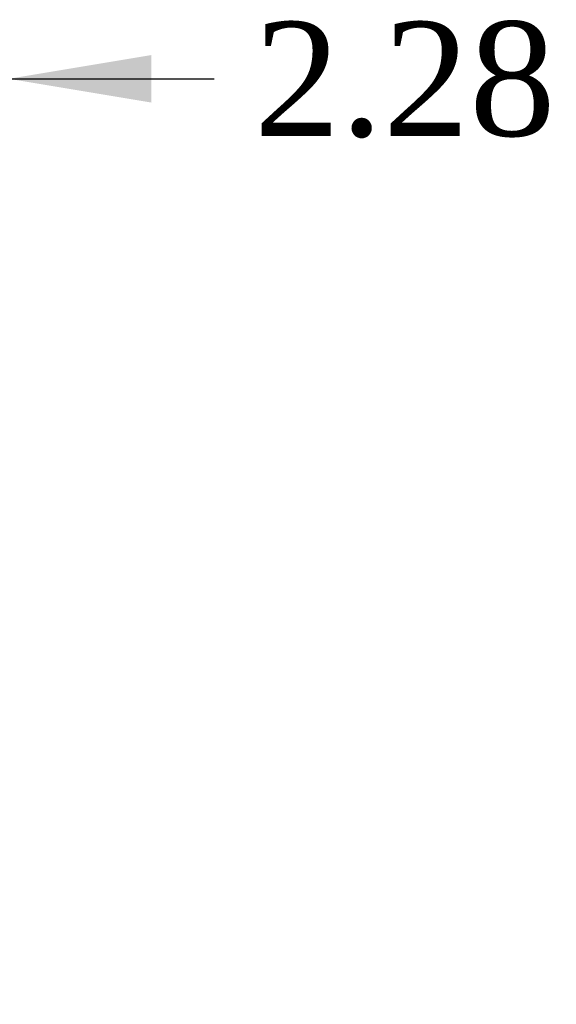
# Model space of a CAD drawing. Header units: inches. Extents: x 1 to 240, y -1 to 159.
# Tile 14 of 108: x 82.51 to 87.22, y 29.16 to 37.79. Entities that reach past the tile are written whole.
import ezdxf
from ezdxf.enums import TextEntityAlignment as Align

# ---------------------------------------------------------------- set-up
doc = ezdxf.new("R2010")
doc.units = ezdxf.units.IN
doc.header["$MEASUREMENT"] = 0
doc.layers.add('Default', color=7, linetype='Continuous')
doc.styles.add('SEACAD_Times_New_Roman', font='times.ttf')
doc.dimstyles.new('HAMMOND_(STH_-_240x160)', dxfattribs={"dimtxt": 1, "dimasz": 1.25, "dimexe": 0.5, "dimexo": 0.5, "dimgap": 0.25, "dimtad": 0, "dimtih": 1, "dimtoh": 1, "dimzin": 0, "dimdsep": 46, "dimtxsty": 'SEACAD_Times_New_Roman', "dimblk1": '_SE_FILLED', "dimblk2": '_SE_FILLED', "dimsah": 1, "dimcen": 0.5, "dimadec": 0, "dimazin": 0, "dimtfac": 0.8, "dimtofl": 0, "dimtmove": 0, "dimatfit": 3, "dimfxl": 1, "dimtolj": 1, "dimtzin": 0, "dimarcsym": 0})

# ---------------------------------------------------------------- blocks, each defined once
blk = doc.blocks.new('DMBLK3305')
at = {"layer": 'Default', "linetype": 'Continuous'}
for points in [[(78.8934, 37.4783), (78.8934, 37.0616), (80.1434, 37.2699)], [(83.6694, 37.4783), (82.4194, 37.2699), (83.6694, 37.0616)]]:
    blk.add_hatch(color=7, dxfattribs=at).paths.add_polyline_path(points)
at = {"layer": 'Default', "color": 7, "linetype": 'Continuous'}
for p, q in [((80.1434, 30.1854), (80.1434, 37.7699)), ((82.4194, 29.6623), (82.4194, 37.7699)), ((77.6434, 37.2699), (80.1434, 37.2699)), ((82.4194, 37.2699), (83.7183, 37.2699)), ((83.7183, 37.2699), (84.2183, 37.2699))]:
    blk.add_line(p, q, dxfattribs=at)
at = {"layer": 'Default', "color": 7, "linetype": 'Continuous', "style": 'SEACAD_Times_New_Roman'}
blk.add_text('2.28', height=1, dxfattribs=at).set_placement((84.5683, 37.7699), align=Align.TOP_LEFT)
blk = doc.blocks.new('_SE_FILLED')
at = {"color": 0}
blk.add_line((0, 0), (-1, 0), dxfattribs=at)
blk.add_solid([(0, 0), (-1, -0.1665), (-1, 0.1665), (0, 0)], dxfattribs=at)

msp = doc.modelspace()

# ---------------------------------------------------------------- dimensions: what is measured, and where the dimension line sits
at = {"layer": 'Default', "color": 7, "linetype": 'Continuous'}
dim = msp.add_linear_dim(base=(82.4194, 37.2699), p1=(80.1434, 29.6854), p2=(82.4194, 29.1623), text='\\A1;<>', dimstyle='HAMMOND_(STH_-_240x160)', override={"dimtmove": 1}, dxfattribs=at)
dim.commit()
dim.dimension.update_dxf_attribs({"geometry": 'DMBLK3305', "text_midpoint": (84.2183, 37.2699), "dimtype": 160})

doc.saveas('drawing.dxf')
